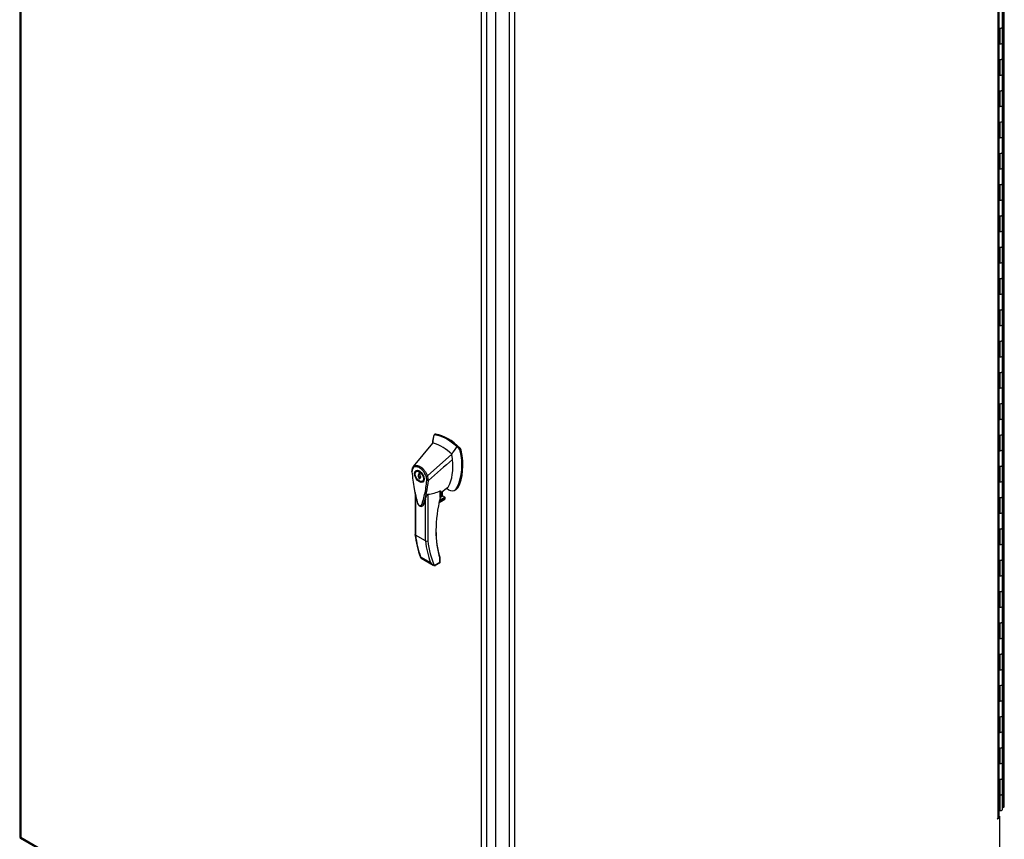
# Model space of a CAD drawing. Header units: inches. Extents: x 1 to 359, y -2 to 239.
# Tile 11 of 12: x 267 to 319, y 154 to 196. Entities that reach past the tile are written whole.
import ezdxf

# ---------------------------------------------------------------- set-up
doc = ezdxf.new("R2010")
doc.units = ezdxf.units.IN
doc.header["$MEASUREMENT"] = 0
for name, color, linetype in [('COM54578-79', 7, 'Continuous'), ('COM71109-5', 7, 'Continuous'), ('COM71111-6', 7, 'Continuous'), ('COM71112-7', 7, 'Continuous'), ('Default', 7, 'Continuous'), ('HAN13066', 7, 'Continuous')]:
    doc.layers.add(name, color=color, linetype=linetype)

# ---------------------------------------------------------------- blocks, each defined once
blk = doc.blocks.new('SE1')
at = {"layer": 'COM54578-79', "color": 7, "linetype": 'Continuous'}
for p, q in [((318.687, 195.947), (318.687, 196.764)), ((318.51, 195.88), (318.564, 195.88)), ((318.564, 195.063), (318.564, 195.88)), ((318.687, 195.131), (318.687, 195.947)), ((318.51, 195.063), (318.564, 195.063)), ((318.687, 194.314), (318.687, 195.131)), ((318.51, 194.247), (318.564, 194.247)), ((318.564, 193.43), (318.564, 194.247)), ((318.687, 193.498), (318.687, 194.314)), ((318.51, 193.43), (318.564, 193.43)), ((318.687, 192.681), (318.687, 193.498)), ((318.687, 191.865), (318.687, 192.681)), ((318.51, 192.614), (318.564, 192.614)), ((318.564, 191.797), (318.564, 192.614)), ((318.51, 191.797), (318.564, 191.797)), ((318.687, 191.048), (318.687, 191.865)), ((318.51, 190.981), (318.564, 190.981)), ((318.564, 190.164), (318.564, 190.981)), ((318.687, 190.232), (318.687, 191.048)), ((318.51, 190.164), (318.564, 190.164)), ((318.687, 189.415), (318.687, 190.232)), ((318.51, 189.348), (318.564, 189.348)), ((318.564, 188.531), (318.564, 189.348)), ((318.687, 188.599), (318.687, 189.415)), ((318.687, 187.782), (318.687, 188.599)), ((318.51, 188.531), (318.564, 188.531)), ((318.51, 187.715), (318.564, 187.715)), ((318.564, 186.898), (318.564, 187.715)), ((318.687, 186.966), (318.687, 187.782)), ((318.51, 186.898), (318.564, 186.898)), ((318.687, 186.149), (318.687, 186.966)), ((318.51, 186.082), (318.564, 186.082)), ((318.564, 185.265), (318.564, 186.082)), ((318.687, 185.333), (318.687, 186.149)), ((318.51, 185.265), (318.564, 185.265)), ((318.687, 184.516), (318.687, 185.333)), ((318.51, 184.449), (318.564, 184.449)), ((318.564, 183.632), (318.564, 184.449)), ((318.687, 183.7), (318.687, 184.516)), ((318.51, 183.632), (318.564, 183.632)), ((318.687, 182.883), (318.687, 183.7)), ((318.51, 182.816), (318.564, 182.816)), ((318.564, 181.999), (318.564, 182.816)), ((318.687, 182.067), (318.687, 182.883)), ((318.51, 181.999), (318.564, 181.999)), ((318.687, 181.25), (318.687, 182.067)), ((318.51, 181.183), (318.564, 181.183)), ((318.564, 180.366), (318.564, 181.183)), ((318.687, 180.434), (318.687, 181.25)), ((318.51, 180.366), (318.564, 180.366)), ((318.687, 179.617), (318.687, 180.434)), ((318.51, 179.55), (318.564, 179.55)), ((318.564, 178.733), (318.564, 179.55)), ((318.687, 178.801), (318.687, 179.617)), ((318.687, 177.984), (318.687, 178.801)), ((318.51, 178.733), (318.564, 178.733)), ((318.51, 177.917), (318.564, 177.917)), ((318.564, 177.1), (318.564, 177.917)), ((318.687, 177.168), (318.687, 177.984)), ((318.51, 177.1), (318.564, 177.1)), ((318.687, 176.351), (318.687, 177.168)), ((318.51, 176.284), (318.564, 176.284)), ((318.564, 175.467), (318.564, 176.284)), ((318.687, 175.535), (318.687, 176.351)), ((318.51, 175.467), (318.564, 175.467)), ((318.687, 174.718), (318.687, 175.535)), ((318.687, 173.902), (318.687, 174.718)), ((318.51, 174.651), (318.564, 174.651)), ((318.564, 173.834), (318.564, 174.651)), ((318.51, 173.834), (318.564, 173.834)), ((318.687, 173.085), (318.687, 173.902)), ((318.51, 173.018), (318.564, 173.018)), ((318.564, 172.201), (318.564, 173.018)), ((318.687, 172.269), (318.687, 173.085)), ((318.51, 172.201), (318.564, 172.201)), ((318.687, 171.452), (318.687, 172.269)), ((318.51, 171.385), (318.564, 171.385)), ((318.564, 170.568), (318.564, 171.385)), ((318.687, 170.636), (318.687, 171.452)), ((318.51, 170.568), (318.564, 170.568)), ((318.687, 169.819), (318.687, 170.636)), ((318.51, 169.752), (318.564, 169.752)), ((318.564, 168.935), (318.564, 169.752)), ((318.687, 169.003), (318.687, 169.819)), ((318.51, 168.935), (318.564, 168.935)), ((318.687, 168.186), (318.687, 169.003)), ((318.51, 168.119), (318.564, 168.119)), ((318.564, 167.302), (318.564, 168.119)), ((318.687, 167.37), (318.687, 168.186)), ((318.51, 167.302), (318.564, 167.302)), ((318.687, 166.553), (318.687, 167.37)), ((318.51, 166.486), (318.564, 166.486)), ((318.564, 165.669), (318.564, 166.486)), ((318.687, 165.737), (318.687, 166.553)), ((318.51, 165.669), (318.564, 165.669)), ((318.687, 164.92), (318.687, 165.737)), ((318.687, 164.104), (318.687, 164.92)), ((318.51, 164.853), (318.564, 164.853)), ((318.564, 164.036), (318.564, 164.853)), ((318.51, 164.036), (318.564, 164.036)), ((318.687, 163.287), (318.687, 164.104)), ((318.51, 163.22), (318.564, 163.22)), ((318.564, 162.403), (318.564, 163.22)), ((318.687, 162.471), (318.687, 163.287)), ((318.51, 162.403), (318.564, 162.403)), ((318.687, 161.654), (318.687, 162.471)), ((318.51, 161.587), (318.564, 161.587)), ((318.564, 160.77), (318.564, 161.587)), ((318.687, 160.838), (318.687, 161.654)), ((318.687, 160.021), (318.687, 160.838)), ((318.51, 160.77), (318.564, 160.77)), ((318.51, 159.954), (318.564, 159.954)), ((318.564, 159.137), (318.564, 159.954)), ((318.687, 159.205), (318.687, 160.021)), ((318.51, 159.137), (318.564, 159.137)), ((318.687, 158.388), (318.687, 159.205)), ((318.51, 158.321), (318.564, 158.321)), ((318.564, 157.504), (318.564, 158.321)), ((318.687, 157.572), (318.687, 158.388)), ((318.51, 157.504), (318.564, 157.504)), ((318.687, 156.755), (318.687, 157.572)), ((318.687, 155.122), (318.687, 156.755)), ((318.51, 156.688), (318.564, 156.688)), ((318.564, 155.055), (318.564, 156.688)), ((318.687, 155.122), (318.687, 155.939)), ((318.51, 155.055), (318.564, 155.055))]:
    blk.add_line(p, q, dxfattribs=at)
for centre, start_param in [((318.57, 195.947), 1.032711), ((318.57, 195.947), 1.525279), ((318.57, 195.131), 1.525279), ((318.57, 195.131), 1.525279), ((318.57, 194.314), 1.032711), ((318.57, 194.314), 1.525279), ((318.57, 193.498), 1.525279), ((318.57, 193.498), 1.525279), ((318.57, 192.681), 1.032711), ((318.57, 192.681), 1.525279), ((318.57, 191.865), 1.525279), ((318.57, 191.865), 1.525279), ((318.57, 191.048), 1.032711), ((318.57, 191.048), 1.525279), ((318.57, 190.232), 1.525279), ((318.57, 190.232), 1.525279), ((318.57, 189.415), 1.032711), ((318.57, 189.415), 1.525279), ((318.57, 188.599), 1.525279), ((318.57, 188.599), 1.525279), ((318.57, 187.782), 1.032711), ((318.57, 187.782), 1.525279), ((318.57, 186.966), 1.525279), ((318.57, 186.966), 1.525279), ((318.57, 186.149), 1.032711), ((318.57, 186.149), 1.525279), ((318.57, 185.333), 1.525279), ((318.57, 185.333), 1.525279), ((318.57, 184.516), 1.032711), ((318.57, 184.516), 1.525279), ((318.57, 183.7), 1.525279), ((318.57, 183.7), 1.525279), ((318.57, 182.883), 1.032711), ((318.57, 182.883), 1.525279), ((318.57, 182.067), 1.525279), ((318.57, 182.067), 1.525279), ((318.57, 181.25), 1.032711), ((318.57, 181.25), 1.525279), ((318.57, 180.434), 1.525279), ((318.57, 180.434), 1.525279), ((318.57, 179.617), 1.032711), ((318.57, 179.617), 1.525279), ((318.57, 178.801), 1.525279), ((318.57, 178.801), 1.525279), ((318.57, 177.984), 1.032711), ((318.57, 177.984), 1.525279), ((318.57, 177.168), 1.525279), ((318.57, 177.168), 1.525279), ((318.57, 176.351), 1.032711), ((318.57, 176.351), 1.525279), ((318.57, 175.535), 1.525279), ((318.57, 175.535), 1.525279), ((318.57, 174.718), 1.032711), ((318.57, 174.718), 1.525279), ((318.57, 173.902), 1.525279), ((318.57, 173.902), 1.525279), ((318.57, 173.085), 1.032711), ((318.57, 173.085), 1.525279), ((318.57, 172.269), 1.525279), ((318.57, 172.269), 1.525279), ((318.57, 171.452), 1.032711), ((318.57, 171.452), 1.525279), ((318.57, 170.636), 1.525279), ((318.57, 170.636), 1.525279), ((318.57, 169.819), 1.032711), ((318.57, 169.819), 1.525279), ((318.57, 169.003), 1.525279), ((318.57, 169.003), 1.525279), ((318.57, 168.186), 1.032711), ((318.57, 168.186), 1.525279), ((318.57, 167.37), 1.525279), ((318.57, 167.37), 1.525279), ((318.57, 166.553), 1.032711), ((318.57, 166.553), 1.525279), ((318.57, 165.737), 1.525279), ((318.57, 165.737), 1.525279), ((318.57, 164.92), 1.032711), ((318.57, 164.92), 1.525279), ((318.57, 164.104), 1.525279), ((318.57, 164.104), 1.525279), ((318.57, 163.287), 1.032711), ((318.57, 163.287), 1.525279), ((318.57, 162.471), 1.525279), ((318.57, 162.471), 1.525279), ((318.57, 161.654), 1.032711), ((318.57, 161.654), 1.525279), ((318.57, 160.838), 1.525279), ((318.57, 160.838), 1.525279), ((318.57, 160.021), 1.032711), ((318.57, 160.021), 1.525279), ((318.57, 159.205), 1.525279), ((318.57, 159.205), 1.525279), ((318.57, 158.388), 1.032711), ((318.57, 158.388), 1.525279), ((318.57, 157.572), 1.525279), ((318.57, 157.572), 1.525279), ((318.57, 156.755), 1.032711), ((318.57, 156.755), 1.525279), ((318.57, 155.939), 1.032711), ((318.57, 155.122), 1.032711), ((318.57, 155.122), 1.525279)]:
    blk.add_ellipse(centre, major_axis=(-0.117, 0), ratio=0.57735, start_param=start_param, end_param=3.141593, dxfattribs=at)
at = {"layer": 'COM71109-5', "color": 7, "linetype": 'Continuous'}
for p, q in [((318.454, 154.664), (318.454, 219.42)), ((318.51, 154.742), (318.51, 219.477)), ((292.252, 140.504), (292.252, 205.26)), ((292.956, 140.098), (292.956, 204.854)), ((293.225, 204.854), (293.225, 140.098)), ((318.42, 154.62), (318.521, 154.678)), ((318.454, 154.664), (318.42, 154.644)), ((318.521, 154.678), (318.492, 154.695)), ((318.521, 154.678), (318.521, 148.759)), ((318.41, 154.626), (318.42, 154.62))]:
    blk.add_line(p, q, dxfattribs=at)
for centre, major_axis, start_param, end_param in [((318.42, 154.632), (0.0075, 0.013), 0.785398, 3.926991), ((318.32, 154.742), (-0.19, 0), 2.356194, 3.141593)]:
    blk.add_ellipse(centre, major_axis=major_axis, ratio=0.57735, start_param=start_param, end_param=end_param, dxfattribs=at)
at = {"layer": 'COM71111-6', "color": 7, "linetype": 'Continuous'}
for q in [(318.51, 154.763), (318.51, 154.749), (318.521, 154.678)]:
    blk.add_line((318.521, 154.756), q, dxfattribs=at)
at = {"layer": 'COM71112-7', "color": 7, "linetype": 'Continuous'}
for p, q in [((318.721, 155.224), (318.721, 220.491)), ((318.777, 155.302), (318.777, 220.568)), ((267.404, 218.938), (267.404, 153.671)), ((267.46, 218.783), (267.46, 153.671)), ((291.766, 204.982), (291.766, 139.715)), ((292.251, 139.995), (292.251, 205.261)), ((291.498, 139.793), (291.498, 204.904)), ((318.721, 155.224), (318.687, 155.204)), ((267.432, 153.623), (291.604, 139.667)), ((267.46, 153.671), (267.459, 153.671)), ((267.459, 153.671), (267.46, 153.671)), ((267.46, 153.671), (267.46, 153.671)), ((267.46, 153.671), (291.498, 139.793)), ((267.46, 153.671), (267.46, 153.671))]:
    blk.add_line(p, q, dxfattribs=at)
blk.add_ellipse((318.587, 155.302), major_axis=(0.19, 0), ratio=0.57735, start_param=5.497787, end_param=6.2628, dxfattribs=at)
for points in [[(267.404, 153.674), (267.404, 153.672), (267.408, 153.67), (267.427, 153.668), (267.441, 153.669), (267.459, 153.671)], [(267.434, 153.622), (267.432, 153.622), (267.433, 153.627), (267.441, 153.644), (267.448, 153.657), (267.459, 153.671)]]:
    blk.add_open_spline(points, degree=3, knots=[0, 0, 0, 0, 0.5, 0.5, 1, 1, 1, 1], dxfattribs=at)
at = {"layer": 'HAN13066', "color": 7, "linetype": 'Continuous'}
for p, q in [((289.086, 174.688), (289.027, 174.654)), ((289.061, 174.661), (289.118, 174.693)), ((288.946, 174.233), (287.94, 173.009)), ((288.996, 174.579), (288.946, 174.233)), ((289.006, 174.622), (288.996, 174.579)), ((289.946, 173.655), (288.673, 172.519)), ((290.332, 173.927), (290.205, 174.049)), ((290.332, 173.927), (290.389, 173.959)), ((290.387, 173.824), (290.444, 173.857)), ((287.939, 173.009), (287.912, 172.975)), ((288.196, 172.803), (288.108, 172.752)), ((288.289, 172.658), (288.227, 172.694)), ((288.227, 172.694), (288.227, 172.584)), ((288.227, 172.584), (288.289, 172.619)), ((288.289, 172.548), (288.289, 172.658)), ((288.315, 172.488), (288.227, 172.437)), ((288.315, 172.459), (288.227, 172.408)), ((288.227, 172.437), (288.227, 172.408)), ((288.227, 172.408), (288.289, 172.372)), ((288.289, 172.401), (288.321, 172.42)), ((288.289, 172.372), (288.289, 172.401)), ((288.315, 172.488), (288.315, 172.459)), ((288.315, 172.459), (288.329, 172.451)), ((288.408, 172.232), (288.496, 172.284)), ((288.724, 172.284), (288.726, 172.285)), ((288.03, 171.649), (288.03, 169.46)), ((289.343, 171.395), (289.343, 171.736)), ((289.361, 171.637), (289.733, 171.905)), ((289.361, 171.42), (289.361, 171.717)), ((289.46, 171.459), (289.46, 171.709)), ((289.469, 171.472), (289.469, 171.715)), ((290.112, 171.774), (290.17, 171.808)), ((290.219, 171.888), (290.275, 171.921)), ((288.056, 171.525), (288.056, 169.422)), ((288.572, 169.124), (288.572, 171.304)), ((288.7, 171.56), (288.7, 169.129)), ((289.281, 171.117), (289.549, 171.272)), ((289.283, 171.129), (289.581, 171.301)), ((289.609, 171.37), (289.296, 171.189)), ((289.309, 171.245), (289.591, 171.408)), ((289.342, 171.392), (289.46, 171.459)), ((289.591, 171.408), (289.469, 171.479)), ((288.572, 169.124), (288.056, 169.422)), ((288.321, 168.3), (288.837, 168.002)), ((288.349, 168.229), (288.975, 167.868)), ((289.034, 167.845), (289.322, 168.012)), ((289.322, 168.012), (289.322, 168.211)), ((289.348, 168.031), (289.348, 168.192)), ((289.104, 167.855), (289.318, 167.979))]:
    blk.add_line(p, q, dxfattribs=at)
for centre, radius, start, end in [((289.053, 174.613), 0.0478, 80.5716, 170.0937), ((287.486, 173.101), 2.99, 336.0649, 13.9955), ((290.182, 173.78), 0.21, 12.1242, 44.3115), ((288.204, 172.8), 0.337, 153.4541, 184.2061), ((288.192, 172.744), 0.32, 141.112, 182.475), ((288.204, 172.8), 0.337, 141.5522, 146.8582), ((283.754, 172.648), 4.984, 340.5654, 355.8254), ((288.596, 172.682), 0.181, 272.9811, 295.5392), ((287.936, 172.271), 0.708, 1.4293, 19.0682), ((288.688, 172.37), 0.0931, 241.1724, 292.5455), ((287.97, 172.244), 0.755, 2.9815, 21.3214), ((295.687, 173.312), 7.837, 190.09, 195.887), ((288.432, 173.791), 2.248, 276.8327, 293.9054), ((288.348, 168.687), 3.418, 65.1777, 67.578), ((289.301, 171.42), 0.06, 346.4629, 0), ((289.487, 171.373), 0.119, 301.763, 322.5007), ((289.571, 171.375), 0.0385, 352.4842, 59.4722), ((292.696, 169.967), 4.694, 186.1248, 201.3441), ((288.632, 169.243), 0.133, 243.41, 300.7988), ((289.148, 168.185), 0.36, 210.4521, 251.4662), ((289.288, 168.031), 0.06, 300, 360), ((288.889, 167.909), 0.158, 335.6435, 336.4006)]:
    blk.add_arc(centre, radius, start, end, dxfattribs=at)
for centre, major_axis, ratio, start_param, end_param in [((289.149, 174.58), (0.062, -0.108), 0.57735, 2.711356, 3.141593), ((289.753, 172.348), (-1.292, 2.238), 0.57735, 5.142626, 5.852948), ((291.557, 172.404), (-1.861, 3.223), 0.57735, 0.554197, 0.680626), ((289.446, 172.17), (-1.142, 1.979), 0.57735, -0.49151, -0.47064), ((289.446, 172.17), (-1.142, 1.979), 0.57735, -0.533193, -0.49151), ((289.446, 172.17), (-1.142, 1.979), 0.57735, 5.183029, 5.749992), ((289.697, 172.315), (-1.292, 2.238), 0.57735, 5.216072, 5.852948), ((287.585, 174.408), (1.711, -2.963), 0.57735, 0.961917, 1.005578), ((287.893, 174.586), (1.861, -3.223), 0.57735, 0.347274, 1.032882), ((290.358, 173.881), (0.063, -0.108), 0.57735, 1.032882, 2.001033), ((287.585, 174.408), (1.711, -2.963), 0.57735, 0.347274, 0.9125), ((287.585, 174.408), (1.711, -2.963), 0.57735, 0.934083, 0.961917), ((287.585, 174.408), (1.711, -2.963), 0.57735, 0.9125, 0.934083), ((288.346, 172.543), (0.175, -0.303), 0.57735, 3.396895, 3.682808), ((288.346, 172.543), (0.05, -0.0866), 0.57735, 3.474174, 5.044971), ((288.258, 172.492), (0.05, -0.0866), 0.57735, 2.809011, 5.044971), ((288.258, 172.492), (-0.05, 0.0866), 0.57735, 2.809011, 5.044971), ((288.346, 172.543), (0.175, -0.303), 0.57735, 5.74197, 6.027883), ((289.296, 171.531), (-0.101, -0.175), 0.57735, 1.252561, 2.850817), ((289.286, 171.538), (-0.094, -0.162), 0.57735, 1.387509, 2.781037), ((289.488, 172.28), (-0.225, 0.39), 0.57735, 3.220901, 3.488867), ((289.739, 172.425), (0.375, -0.65), 0.57735, -0.71714, -0.516378), ((289.739, 172.425), (-0.375, 0.65), 0.57735, 2.625215, 3.488867), ((289.795, 172.458), (-0.375, 0.65), 0.57735, 3.141593, 3.488867), ((293.702, 172.286), (-3.239, -5.609), 0.57735, 5.185461, 5.79467), ((289.301, 171.42), (-0.06, 0), 0.57735, 2.356194, 3.141593), ((289.301, 171.42), (-0.0583, 0.014), 0.372014, 2.470308, 3.141593), ((289.439, 171.472), (-0.03, 0), 0.57735, 2.356194, 3.141593), ((289.524, 171.345), (-0.063, -0.108), 0.57735, 1.492881, 2.113829), ((293.659, 172.311), (-3.209, -5.557), 0.57735, 5.502451, 5.79467), ((293.247, 173.182), (-3.7, -6.408), 0.57735, -0.658671, -0.441314), ((293.763, 172.884), (-3.7, -6.408), 0.57735, -0.658671, -0.441314), ((293.826, 172.848), (-3.655, -6.33), 0.57735, 5.625294, 5.881649), ((289.258, 168.049), (-0.0623, 0.0676), 0.368973, 3.059018, 3.844416), ((289.28, 168.235), (-0.0573, -0.0179), 0.720992, 3.145085, 3.727547), ((289.28, 168.235), (-0.0573, -0.0179), 0.720992, 2.15675, 3.145085), ((289.258, 168.049), (-0.0897, 0.0201), 0.368973, 2.438769, 3.224167)]:
    blk.add_ellipse(centre, major_axis=major_axis, ratio=ratio, start_param=start_param, end_param=end_param, dxfattribs=at)
for major_axis in [(0.175, -0.303), (0.15, -0.26)]:
    blk.add_ellipse((288.258, 172.492), major_axis=major_axis, ratio=0.57735, dxfattribs=at)
for points in [[(290.205, 174.049), (290.119, 173.918), (290.032, 173.786), (289.946, 173.655)], [(289.985, 173.377), (289.565, 173.013), (289.145, 172.649), (288.726, 172.285)], [(288.455, 170.989), (288.45, 170.974), (288.441, 170.961), (288.43, 170.953)]]:
    blk.add_open_spline(points, degree=3, dxfattribs=at)
for points, knots in [([(287.868, 172.775), (287.863, 172.772), (287.859, 172.768), (287.855, 172.76), (287.854, 172.756), (287.855, 172.75), (287.855, 172.748), (287.857, 172.744), (287.858, 172.742), (287.861, 172.738), (287.863, 172.737), (287.867, 172.733), (287.869, 172.732), (287.872, 172.731)], [0, 0, 0, 0, 0.25, 0.25, 0.5, 0.5, 0.625, 0.625, 0.75, 0.75, 0.875, 0.875, 1, 1, 1, 1]), ([(287.872, 172.731), (287.892, 172.444), (287.93, 172.153), (288.01, 171.706), (288.041, 171.556), (288.094, 171.328), (288.113, 171.252), (288.139, 171.156), (288.144, 171.137), (288.158, 171.099), (288.167, 171.08), (288.201, 171.027), (288.23, 170.998), (288.29, 170.964), (288.32, 170.96), (288.352, 170.975), (288.362, 170.984), (288.375, 171.007), (288.379, 171.021), (288.404, 171.088), (288.423, 171.142), (288.475, 171.309), (288.506, 171.423), (288.586, 171.777), (288.623, 172.025), (288.644, 172.288)], [0, 0, 0, 0, 0.25, 0.25, 0.375, 0.375, 0.4375, 0.4375, 0.453125, 0.453125, 0.46875, 0.46875, 0.5, 0.5, 0.53125, 0.53125, 0.546875, 0.546875, 0.5625, 0.5625, 0.625, 0.625, 0.75, 0.75, 1, 1, 1, 1]), ([(287.94, 173.009), (287.933, 173.001), (287.93, 172.99), (287.931, 172.968), (287.935, 172.956), (287.942, 172.945)], [0, 0, 0, 0, 0.5, 0.5, 1, 1, 1, 1]), ([(287.94, 173.009), (287.962, 173.03), (287.988, 173.046), (288.045, 173.066), (288.076, 173.071), (288.143, 173.067), (288.179, 173.059), (288.251, 173.032), (288.288, 173.013), (288.36, 172.964), (288.396, 172.935), (288.465, 172.867), (288.498, 172.83), (288.559, 172.748), (288.586, 172.704), (288.635, 172.614), (288.656, 172.566), (288.673, 172.519)], [0, 0, 0, 0, 0.125, 0.125, 0.25, 0.25, 0.375, 0.375, 0.5, 0.5, 0.625, 0.625, 0.75, 0.75, 0.875, 0.875, 1, 1, 1, 1]), ([(288.605, 172.502), (288.589, 172.545), (288.571, 172.587), (288.543, 172.638), (288.537, 172.648), (288.525, 172.668), (288.519, 172.678), (288.5, 172.708), (288.487, 172.727), (288.46, 172.764), (288.446, 172.781), (288.423, 172.807), (288.416, 172.815), (288.4, 172.831), (288.393, 172.839), (288.354, 172.877), (288.321, 172.903), (288.255, 172.948), (288.222, 172.965), (288.182, 172.98), (288.174, 172.983), (288.157, 172.988), (288.149, 172.99), (288.126, 172.995), (288.11, 172.997), (288.08, 172.999), (288.066, 172.999), (288.038, 172.995), (288.024, 172.992), (287.985, 172.978), (287.962, 172.965), (287.942, 172.945)], [0, 0, 0, 0, 0.125, 0.125, 0.15625, 0.15625, 0.1875, 0.1875, 0.25, 0.25, 0.3125, 0.3125, 0.34375, 0.34375, 0.375, 0.375, 0.5, 0.5, 0.625, 0.625, 0.65625, 0.65625, 0.6875, 0.6875, 0.75, 0.75, 0.8125, 0.8125, 0.875, 0.875, 1, 1, 1, 1]), ([(289.343, 171.736), (289.346, 171.738), (289.348, 171.738), (289.352, 171.738), (289.354, 171.737), (289.357, 171.735), (289.359, 171.732), (289.36, 171.727), (289.361, 171.724), (289.361, 171.72), (289.361, 171.719), (289.361, 171.718)], [0, 0, 0, 0, 0.0625, 0.0625, 0.125, 0.125, 0.25, 0.25, 0.375, 0.375, 0.3976584, 0.3976584, 0.3976584, 0.3976584]), ([(288.16, 171.076), (288.171, 171.056), (288.195, 171.014), (288.255, 170.959), (288.321, 170.928), (288.385, 170.927), (288.413, 170.943), (288.428, 170.952)], [0, 0, 0, 0, 0.168577, 0.405584, 0.662109, 0.844617, 1, 1, 1, 1]), ([(288.572, 171.304), (288.553, 171.235), (288.531, 171.167), (288.496, 171.067), (288.484, 171.033), (288.464, 170.984), (288.454, 170.971), (288.441, 170.961)], [0, 0, 0, 0, 0.2045748, 0.2045748, 0.3106572, 0.3106572, 0.3644617, 0.3644617, 0.3644617, 0.3644617]), ([(288.572, 171.304), (288.584, 171.345), (288.598, 171.387), (288.625, 171.453), (288.635, 171.475), (288.653, 171.51), (288.66, 171.522), (288.673, 171.539), (288.677, 171.545), (288.688, 171.555), (288.695, 171.559), (288.7, 171.56)], [0, 0, 0, 0, 0.5, 0.5, 0.75, 0.75, 0.875, 0.875, 0.9375, 0.9375, 1, 1, 1, 1]), ([(288.056, 169.422), (288.052, 169.424), (288.048, 169.427), (288.042, 169.433), (288.039, 169.436), (288.035, 169.443), (288.033, 169.446), (288.031, 169.453), (288.03, 169.457), (288.03, 169.46)], [0, 0, 0, 0, 0.125, 0.125, 0.25, 0.25, 0.375, 0.375, 0.4994523, 0.4994523, 0.4994523, 0.4994523]), ([(288.349, 168.229), (288.345, 168.231), (288.343, 168.233), (288.336, 168.238), (288.333, 168.241), (288.326, 168.252), (288.323, 168.26), (288.32, 168.274), (288.32, 168.279), (288.32, 168.289), (288.32, 168.295), (288.321, 168.3)], [0.2815674, 0.2815674, 0.2815674, 0.2815674, 0.375, 0.375, 0.5, 0.5, 0.75, 0.75, 0.875, 0.875, 1, 1, 1, 1]), ([(289.348, 168.192), (289.348, 168.192), (289.348, 168.192), (289.347, 168.193), (289.344, 168.196), (289.335, 168.202), (289.329, 168.206), (289.322, 168.211)], [0.4406417, 0.4406417, 0.4406417, 0.4406417, 0.5, 0.5, 0.75, 0.75, 1, 1, 1, 1]), ([(289.348, 168.192), (289.348, 168.192), (289.349, 168.197), (289.346, 168.218), (289.342, 168.236), (289.336, 168.253)], [0, 0, 0, 0, 0.010769, 0.221303, 1, 1, 1, 1]), ([(289.033, 167.844), (289.048, 167.84), (289.062, 167.84), (289.08, 167.845), (289.086, 167.847), (289.096, 167.851), (289.099, 167.853), (289.103, 167.855)], [0, 0, 0, 0, 0.25, 0.25, 0.375, 0.375, 0.4533737, 0.4533737, 0.4533737, 0.4533737])]:
    blk.add_open_spline(points, degree=3, knots=knots, dxfattribs=at)

msp = doc.modelspace()

# ---------------------------------------------------------------- block references
at = {"layer": 'Default'}
msp.add_blockref('SE1', (0, 0), dxfattribs=at)

doc.saveas('drawing.dxf')
